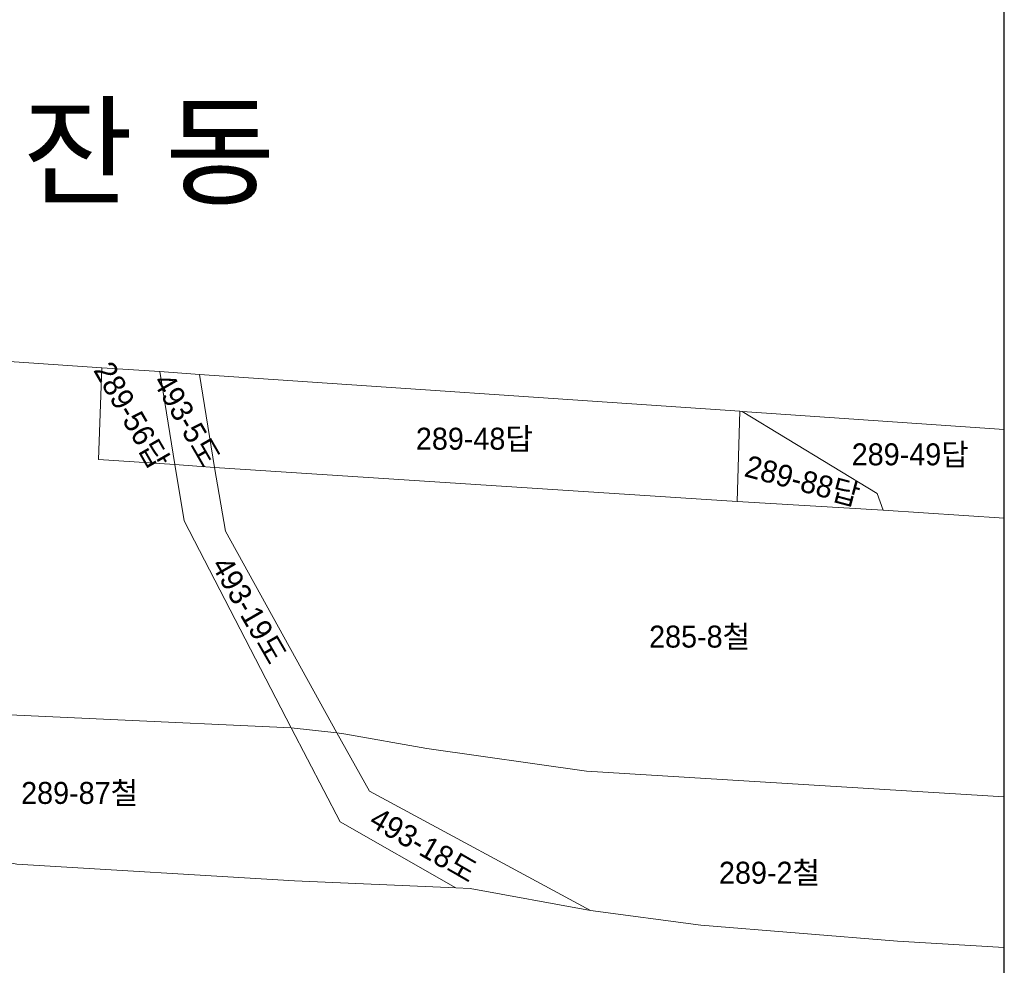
# Model space of a CAD drawing. Header units: metres. Extents: x 183400 to 184400, y 422200 to 427800.
# Tile 62 of 221: x 184288 to 184400, y 423842 to 423950. Entities that reach past the tile are written whole.
import ezdxf
from ezdxf.enums import TextEntityAlignment as Align

# ---------------------------------------------------------------- set-up
doc = ezdxf.new("R2010")
doc.units = ezdxf.units.M
doc.layers.add('도면리-t', color=252, linetype='Continuous')
doc.layers.add('일람표', color=7, linetype='Continuous')
doc.layers.add('지번', color=252, linetype='Continuous', lineweight=5)
doc.layers.add('지적', color=252, linetype='Continuous', lineweight=5)
doc.styles.add('UPM', font='Gulim.ttf')
doc.styles.add('돋움', font='Dotum.ttf')

msp = doc.modelspace()

# ---------------------------------------------------------------- linework, layer by layer
at = {"layer": '일람표'}
msp.add_lwpolyline([(183800, 423800), (184400, 423800), (184400, 424200), (183800, 424200)], close=True, dxfattribs=at)
at = {"layer": '지적', "linetype": 'Continuous'}
for points in [[(184133.46, 423991.33), (184139.96, 423969.36), (184136.83, 423963.56), (184139.19, 423955.37), (184148.52, 423920.17), (184164.2, 423919.1), (184169.68, 423918.72), (184172.19, 423918.55), (184180.44, 423917.99), (184188.78, 423917.42), (184297.33, 423909.99), (184303.94, 423909.54), (184308.43, 423909.23), (184369.91, 423905.03), (184370.19, 423905.01), (184400, 423902.97)], [(184276.13, 423870.97), (184318.88, 423868.99), (184306.7, 423892.56), (184305.63, 423898.96), (184296.95, 423899.54), (184297.33, 423909.99), (184188.78, 423917.42)], [(184297.33, 423909.99), (184296.95, 423899.54), (184305.63, 423898.96), (184303.94, 423909.54), (184297.33, 423909.99)], [(184303.94, 423909.54), (184305.63, 423898.96), (184310.16, 423898.65), (184308.43, 423909.23), (184303.94, 423909.54)], [(184308.43, 423909.23), (184310.16, 423898.65), (184369.6, 423894.77), (184369.91, 423905.03), (184308.43, 423909.23)], [(184369.91, 423905.03), (184369.6, 423894.77), (184386.2, 423893.77), (184385.55, 423895.69), (184370.19, 423905.01), (184369.91, 423905.03)], [(184400, 423902.97), (184370.19, 423905.01)], [(184370.19, 423905.01), (184385.55, 423895.69), (184386.2, 423893.77), (184400, 423892.88)], [(184305.63, 423898.96), (184306.7, 423892.56), (184318.88, 423868.99), (184324.07, 423868.42), (184311.39, 423891.4), (184310.16, 423898.65), (184305.63, 423898.96)], [(184400, 423892.88), (184386.2, 423893.77), (184369.6, 423894.77), (184310.16, 423898.65)], [(184310.16, 423898.65), (184311.39, 423891.4), (184324.07, 423868.42), (184324.88, 423868.33), (184334.29, 423866.64), (184352.48, 423864.08), (184400, 423861.17)], [(184261.32, 423880.77), (184259.92, 423878.16), (184257.38, 423874.72), (184248.32, 423867.3), (184239.37, 423859.97), (184257.97, 423859.05), (184274.21, 423855.99), (184287.65, 423853.5), (184319.24, 423851.61), (184337.6, 423850.79), (184324.43, 423858.3), (184318.88, 423868.99), (184276.13, 423870.97), (184273.85, 423879.73), (184261.32, 423880.77)], [(184318.88, 423868.99), (184324.43, 423858.3), (184337.6, 423850.79), (184339.22, 423850.72), (184352.93, 423848.21), (184327.8, 423861.79), (184324.07, 423868.42), (184318.88, 423868.99)], [(184400, 423861.17), (184352.48, 423864.08), (184334.29, 423866.64), (184324.88, 423868.33), (184324.07, 423868.42)], [(184324.07, 423868.42), (184327.8, 423861.79), (184352.93, 423848.21), (184365.46, 423846.56), (184387.84, 423844.73), (184400, 423844.02)], [(184400, 423844.02), (184387.84, 423844.73), (184365.46, 423846.56), (184352.93, 423848.21), (184339.22, 423850.72), (184337.6, 423850.79), (184319.24, 423851.61), (184287.65, 423853.5), (184274.21, 423855.99), (184257.97, 423859.05), (184239.37, 423859.97), (184225.27, 423847.38), (184226.81, 423859.22), (184149.98, 423866.13), (184147.53, 423866.35), (184119.18, 423867.3)]]:
    msp.add_lwpolyline(points, dxfattribs=at)

# ---------------------------------------------------------------- texts
at = {"layer": '도면리-t', "style": '돋움'}
msp.add_text('고 잔 동', height=10, dxfattribs=at).set_placement((184294.62, 423934.73), align=Align.MIDDLE)
at = {"layer": '지번', "style": 'UPM'}
for s, rotation, p in [('289-56답', 300, (184300.73, 423904.57)), ('493-5도', 300, (184307.04, 423904.06)), ('289-88답', 345, (184377.05, 423897.15)), ('493-19도', 300, (184314.13, 423882.4)), ('493-18도', 330, (184333.97, 423855.68))]:
    msp.add_text(s, height=2.5, rotation=rotation, dxfattribs=at).set_placement(p, align=Align.MIDDLE_CENTER)
for s, p in [('289-48답', (184339.72, 423901.91)), ('289-49답', (184389.3, 423900.13)), ('285-8철', (184365.34, 423879.39)), ('289-87철', (184294.81, 423861.6)), ('289-2철', (184373.29, 423852.52))]:
    msp.add_text(s, height=2.5, dxfattribs=at).set_placement(p, align=Align.MIDDLE_CENTER)

doc.saveas('drawing.dxf')
